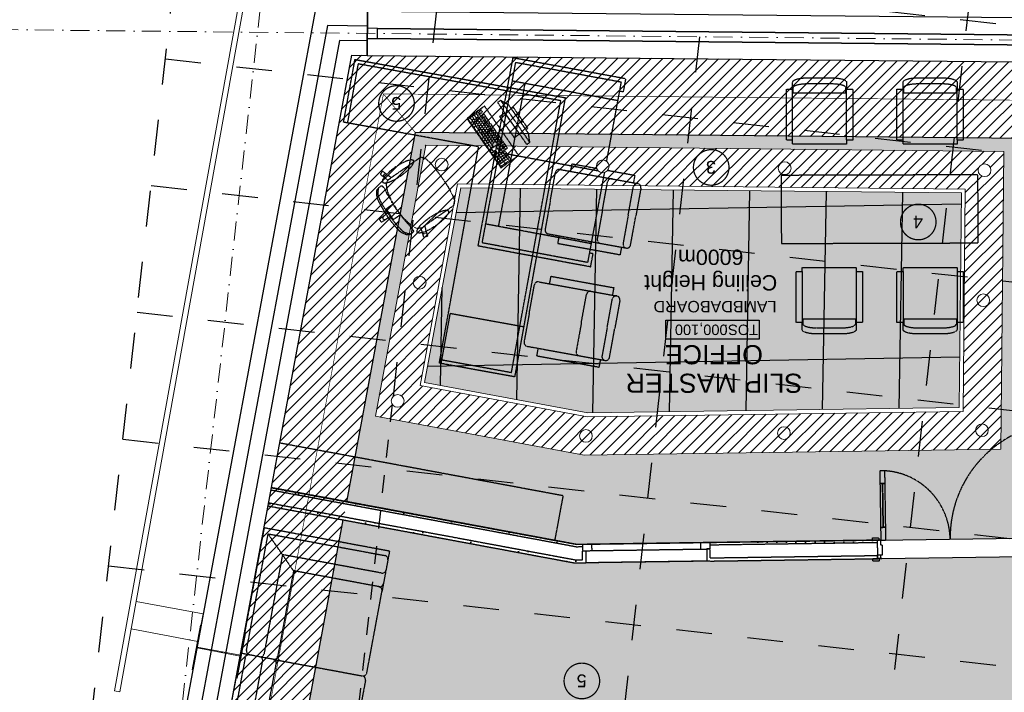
# Model space of a CAD drawing. Header units: millimetres. Extents: x -115474967 to 444143, y -74377 to 241828222.
# Tile 243 of 256: x -470586 to -462865, y 584448 to 589721. Entities that reach past the tile are written whole.
import ezdxf
from ezdxf.enums import TextEntityAlignment as Align

# ---------------------------------------------------------------- set-up
doc = ezdxf.new("R2010")
doc.units = ezdxf.units.MM
doc.header["$MEASUREMENT"] = 0
for name, pattern in [('( Dashed )', [0.75, 0.5, -0.25]), ('Block C$0$DASHED2', [0.375, 0.25, -0.125]), ('Dashed', [280, 140, -140]), ('Dot & Dashed', [280, 150, -60, 0, -70]), ('PHANTOM', [2.5, 1.25, -0.25, 0.25, -0.25, 0.25, -0.25])]:
    doc.linetypes.add(name, pattern=pattern)
for name, color, linetype in [('0-HACH', 9, 'Continuous'), ('00-1 FloorFinish', 1, 'Continuous'), ('00-1 FloorLevel', 7, 'Continuous'), ('00-2 Roof Lines', 8, 'Dashed'), ('00-2 Walls', 4, 'Continuous'), ('00-2 Windows', 1, 'Continuous'), ('00-3 Elev 01', 7, 'Continuous'), ('00-5 Grid 01', 9, 'PHANTOM'), ('A-DOOR NUMBERS', 7, 'Continuous')]:
    doc.layers.add(name, color=color, linetype=linetype)
for name, color, linetype, lineweight in [('00-1 Labels', 4, 'Continuous', 35), ('1HATCH', 8, 'Continuous', 0), ('2 Windows', 1, 'Continuous', 25), ('A_COLUMNS_Pen_No__3', 7, 'Continuous', 15), ('A_WALL LOAD_Pen_No__161', 1, 'Continuous', 5), ('B_FURN FIXED_Pen_No__86', 255, 'Continuous', 20)]:
    doc.layers.add(name, color=color, linetype=linetype, lineweight=lineweight)
doc.layers.add('0_cons_01', color=40, linetype='Continuous', lineweight=0, plot=False)
doc.layers.add('A_COLUMNS_Pen_No__7', color=7, linetype='Continuous', lineweight=5, true_color=0x3f3f3f)
doc.styles.add('ARIAL', font='arial.ttf')
doc.styles.add('GENERATED_STYLE_2', font='arial.ttf')
pattern_1 = [(0, (94749.184, -121076.4), (0, 75), [0, -75])]
pattern_2 = [(37.5, (94749.184, -121076.4), (-3.14967, 96.34119), [0, -76, 0, -85, 0, -81.25]), (7.5, (94749.18, -121076.4), (88.48884, 141.1073), [0, -41, 0, -68.5, 0, -26.25]), (327.5, (94687.68, -121076.4), (155.70709, 0.28295), [0, -25, 0, -90, 0, -117.5]), (317.5, (94687.68, -121076.4), (150.30633, 43.88378), [0, -12.5, 0, -59, 0, -67.5])]

# ---------------------------------------------------------------- blocks, each defined once
blk = doc.blocks.new('IPE Column 20[94]', base_point=(-16217.5, 72780.1))
at = {"layer": 'A_COLUMNS_Pen_No__7', "linetype": 'Continuous', "lineweight": 5, "true_color": 0x3f3f3f}
h = blk.add_hatch(dxfattribs=at)
h.set_pattern_fill('STEEL', color=250, style=0, pattern_type=2)
h.set_pattern_definition([(45, (0, 0), (-159.099, 159.099), []), (45, (-53.03, 53.03), (-159.099, 159.099), [])])
h.paths.add_polyline_path([(-16073.6, 72572.3), (-16008.5, 72922.3), (-16015.4, 72923.6), (-16047.3, 72752), (-16386.5, 72815.1), (-16354.6, 72986.7), (-16361.5, 72987.9), (-16426.5, 72637.9), (-16419.7, 72636.7), (-16387.8, 72808.2), (-16048.6, 72745.2), (-16080.5, 72573.6)])
at = {"layer": 'A_COLUMNS_Pen_No__3', "color": 7, "linetype": 'Continuous', "lineweight": 15}
for p, q in [((-16361.5, 72987.9), (-16426.5, 72637.9)), ((-16386.5, 72815.1), (-16354.6, 72986.7)), ((-16354.6, 72986.7), (-16361.5, 72987.9)), ((-16073.6, 72572.3), (-16008.5, 72922.3)), ((-16015.4, 72923.6), (-16047.3, 72752)), ((-16008.5, 72922.3), (-16015.4, 72923.6)), ((-16419.7, 72636.7), (-16387.8, 72808.2)), ((-16387.8, 72808.2), (-16048.6, 72745.2)), ((-16047.3, 72752), (-16386.5, 72815.1)), ((-16048.6, 72745.2), (-16080.5, 72573.6)), ((-16426.5, 72637.9), (-16419.7, 72636.7)), ((-16080.5, 72573.6), (-16073.6, 72572.3))]:
    blk.add_line(p, q, dxfattribs=at)
blk = doc.blocks.new('Room Tags')
at = {"layer": '00-1 FloorLevel', "color": 2}
blk.add_lwpolyline([(-571, -76), (646, -76), (646, -325), (-571, -325)], close=True, dxfattribs=at)
at = {"layer": '00-1 FloorFinish', "style": 'ARIAL'}
blk.add_attdef('F-FINISH', text='', height=150, dxfattribs=at).set_placement((5, -578), align=Align.CENTER)
at = {"layer": '00-1 FloorLevel', "style": 'ARIAL'}
blk.add_text('TOS:', height=136.4, dxfattribs=at).set_placement((-557, -200), align=Align.MIDDLE_LEFT)
blk.add_attdef('000,000', text='', height=136, dxfattribs=at).set_placement((607, -200), align=Align.MIDDLE_RIGHT)
at = {"layer": '00-1 Labels', "style": 'ARIAL'}
for tag, p in [('ROOM1?', (19, 746)), ('ROOM2?', (19, 373)), ('ROOM3?', (19, 0))]:
    blk.add_attdef(tag, text='', height=250, dxfattribs=at).set_placement(p, align=Align.CENTER)
blk = doc.blocks.new('123')
at = {"layer": '0-HACH', "ltscale": 5, "transparency": 33554559}
h = blk.add_hatch(dxfattribs=at)
h.set_pattern_fill('ANSI31', color=9, scale=500, angle=180)
h.set_pattern_definition([(225, (55343.306, 21975.056), (44.194174, -44.194174), [])])
h.paths.add_polyline_path([(77125.4, -52967.3), (65414.1, -52847.7), (65414.1, -52249.1), (76990.8, -52365.9), (78360.5, -44992.8), (78959.3, -45059.9), (77488.6, -52971), (77487.8, -52971)])
h = blk.add_hatch(dxfattribs=at)
h.set_pattern_fill('ANSI31', color=9, scale=500)
h.set_pattern_definition([(45, (94749.184, -121076.4), (-44.194174, 44.194174), [])])
h.paths.add_polyline_path([(75664.6, -49836.7), (72398, -49883.4), (72374.8, -52217.6), (76907.9, -52264.9), (77302.7, -50141.2)])
h.paths.add_polyline_path([(76952.9, -50381.4), (76659, -51962.3), (72677.7, -51920.8), (72695, -50179.2), (75639.1, -50137.1)], flags=16)
h.paths.add_polyline_path([(76917.9, -50405.4), (76634.1, -51932), (72708, -51891.1), (72724.8, -50208.8), (75636.5, -50167.2)], flags=0)
h.paths.add_polyline_path([(77177.8, -50261.3, -1), (77077.8, -50261.3, -1)], flags=16)
h.paths.add_polyline_path([(72476.3, -52069.2, -1), (72576.3, -52069.2, -1)], flags=16)
at = {"layer": '00-2 Roof Lines', "linetype": '( Dashed )'}
h = blk.add_hatch(dxfattribs=at)
h.set_pattern_fill('HATCH__GYPSUM', color=256, style=0, pattern_type=2)
h.set_pattern_definition(pattern_1)
h.paths.add_polyline_path([(75736.5, -48990.6), (75677.6, -48991.5), (75678, -49016.5), (75734.4, -49015.6)])
h = blk.add_hatch(dxfattribs=at)
h.set_pattern_fill('HATCH__GYPSUM', color=256, style=0, pattern_type=2)
h.set_pattern_definition(pattern_1)
h.paths.add_polyline_path([(78140.7, -49463), (78145.3, -49438.4), (75736.5, -48990.6), (75734.4, -49015.6)])
h = blk.add_hatch(dxfattribs=at)
h.set_pattern_fill('HATCH__GYPSUM', color=256, style=0, pattern_type=2)
h.set_pattern_definition(pattern_1)
h.paths.add_polyline_path([(73367.4, -49149.5), (73367.7, -49169.5), (74679.8, -49150.7), (74679.5, -49130.7)])
h = blk.add_hatch(dxfattribs=at)
h.set_pattern_fill('HATCH__GYPSUM', color=256, style=0, pattern_type=2)
h.set_pattern_definition(pattern_1)
h.paths.add_polyline_path([(75724.2, -49135.8), (78241.8, -49603.8), (78245.5, -49584.2), (75725.9, -49115.8)])
at = {"layer": '00-3 Elev 01'}
h = blk.add_hatch(dxfattribs=at)
h.set_pattern_fill('_USER', color=256, scale=1200, angle=1, pattern_type=0)
h.set_pattern_definition([(1, (72724.8, -50208.8), (-20.94, 1199.82), [])])
h.paths.add_polyline_path([(72708, -51891.1), (76634.1, -51932), (76917.9, -50405.4), (75636.5, -50167.2), (72724.8, -50208.8)])
h = blk.add_hatch(dxfattribs=at)
h.set_pattern_fill('_USER', color=256, scale=600, angle=269, pattern_type=0)
h.set_pattern_definition([(269, (68590.46, -50268.3), (599.91, -10.47), [])])
h.paths.add_polyline_path([(72708, -51891.1), (76634.1, -51932), (76917.9, -50405.4), (75636.5, -50167.2), (72724.8, -50208.8)])
at = {"layer": '1HATCH', "true_color": 0x636466, "transparency": 33554687}
h = blk.add_hatch(dxfattribs=at)
h.set_pattern_fill('AR-SAND', color=251, scale=50)
h.set_pattern_definition(pattern_2)
h.paths.add_polyline_path([(65414.1, -46782.7), (72779.9, -47608.3), (73138.6, -44407.7), (78360.5, -44992.8), (77555, -49328.7), (75736.5, -48990.6), (67415.4, -49109.6), (67416, -52269.3), (65414.1, -52249.1)])
h = blk.add_hatch(dxfattribs=at)
h.set_pattern_fill('AR-SAND', color=251, scale=50)
h.set_pattern_definition(pattern_2)
h.paths.add_polyline_path([(77528.5, -49471.3), (75724.2, -49135.8), (71704.8, -49193.3), (71673.9, -52312.3), (76990.8, -52365.9)])
h.paths.add_polyline_path([(76907.9, -52264.9), (72374.8, -52217.6), (72398, -49883.4), (75664.6, -49836.7), (77302.7, -50141.2)], flags=16)
h.paths.add_polyline_path([(76659, -51962.3), (72677.7, -51920.8), (72695, -50179.2), (75639.1, -50137.1), (76952.9, -50381.4)], flags=0)
h = blk.add_hatch(dxfattribs=at)
h.set_pattern_fill('BOX', color=251, scale=50, angle=269)
h.set_pattern_definition([(359, (94749.184, -121076.4), (0.87262, 49.992385), []), (359, (94748.966, -121088.9), (0.87262, 49.992385), []), (269, (94749.184, -121076.4), (49.992385, -0.87262), [-12.5, 12.5]), (269, (94761.68, -121076.62), (49.992385, -0.87262), [-12.5, 12.5]), (269, (94774.18, -121076.84), (49.992385, -0.87262), [12.5, -12.5]), (269, (94786.68, -121077.056), (49.992385, -0.87262), [12.5, -12.5]), (359, (94748.75, -121101.4), (0.87262, 49.992385), [12.5, -12.5]), (359, (94748.53, -121113.896), (0.87262, 49.992385), [12.5, -12.5])])
h.paths.add_polyline_path([(72708, -51891.1), (76634.1, -51932), (76917.9, -50405.4), (75636.5, -50167.2), (72724.8, -50208.8)])
at = {"layer": '0-HACH', "color": 9, "linetype": 'Block C$0$DASHED2', "ltscale": 5, "transparency": 33554559, "const_width": 5}
for points in [[(78659.4, -45026.3), (77239.7, -52668.4), (65414.1, -52549.1)], [(77239.7, -52668.4), (76990.8, -52365.9)]]:
    blk.add_lwpolyline(points, dxfattribs=at)
at = {"layer": '00-2 Roof Lines', "ltscale": 2}
for p, q in [((72329.1, -56224.2), (73742, -43614.1)), ((74388.4, -56455), (75801.4, -43844.8)), ((78507, -56916.5), (79920, -44306.3)), ((48507.9, -45505), (79397.9, -48966.2)), ((48396.5, -46498.8), (79286.5, -49960)), ((48285.2, -47492.5), (79175.2, -50953.8)), ((48173.8, -48486.3), (79063.8, -51947.6)), ((48062.5, -49480.1), (78952.5, -52941.3)), ((76447.7, -56685.7), (77163.7, -50296.1)), ((47951.1, -50473.9), (78841.1, -53935.1))]:
    blk.add_line(p, q, dxfattribs=at)
at = {"layer": '00-2 Roof Lines'}
blk.add_line((77170.5, -50235.3), (77860.7, -44075.6), dxfattribs=at)
at = {"layer": '00-2 Roof Lines', "linetype": '( Dashed )'}
for p, q in [((78541.1, -47299.6), (78358.3, -48282.7)), ((78324.5, -48245.9), (78494.5, -47331.6)), ((77380.7, -48070.5), (77499.7, -47430.1)), ((78331.2, -47443.7), (78186.9, -48220.4)), ((78204.6, -47530.6), (78080, -48200.5)), ((78199.1, -47560.1), (78080, -48200.5)), ((77369.7, -48129.5), (77250.7, -48769.8)), ((78045, -48224.5), (77404.7, -48105.5)), ((78045, -48224.5), (77404.7, -48105.5)), ((78104, -48235.5), (78045, -48224.5)), ((78104, -48235.5), (78045, -48224.5)), ((78104, -48235.5), (78289.5, -48269.9)), ((78104, -48235.5), (78289.5, -48269.9)), ((77944.5, -48929.3), (78069.1, -48259.5)), ((77950, -48899.8), (78069.1, -48259.5)), ((78031.5, -49056), (78175.9, -48279.3)), ((78313.5, -48304.9), (78143.6, -49219.3)), ((78175.6, -49265.9), (78358.3, -48282.7)), ((78289.5, -48269.9), (78358.3, -48282.7)), ((78289.5, -48269.9), (78358.3, -48282.7)), ((77239.7, -48828.8), (77250.7, -48769.8)), ((77205.2, -49014.3), (77239.7, -48828.8)), ((77274.7, -48804.8), (77915, -48923.9)), ((77274.7, -48804.8), (77944.5, -48929.3)), ((77254.8, -48911.6), (78031.5, -49056)), ((77944.5, -48929.3), (78143.6, -49219.3)), ((73340.6, -49024.9), (73365.6, -49024.5)), ((73341.1, -49054.9), (73340.6, -49024.9)), ((73352.4, -49005.7), (73402.4, -49005)), ((73352.6, -49024.7), (73352.4, -49005.7)), ((73402.6, -49024), (73352.6, -49024.7)), ((73365.6, -49024.5), (73402.6, -49024)), ((73365.6, -49024.5), (73402.6, -49024)), ((73365.6, -49024.5), (73402.6, -49024)), ((73365.6, -49024.5), (73366.1, -49054.5)), ((73366, -49049.5), (73365.6, -49024.5)), ((73366, -49049.5), (73365.6, -49024.5)), ((73366, -49049.5), (73365.6, -49024.5)), ((73402.4, -49005), (73402.6, -49024)), ((74677.7, -49005.8), (74702.7, -49005.4)), ((74677.7, -49005.8), (74702.7, -49005.4)), ((74702.7, -49005.4), (75652.6, -48991.8)), ((74704.1, -49100.4), (74702.7, -49005.4)), ((74704.1, -49100.4), (74702.7, -49005.4)), ((75677.6, -48991.5), (75652.6, -48991.8)), ((75677.6, -48991.5), (75652.6, -48991.8)), ((75654, -49086.8), (75652.6, -48991.8)), ((75654, -49086.8), (75652.6, -48991.8)), ((75734.4, -49015.6), (75678, -49016.5)), ((75678, -49016.5), (75679, -49086.4)), ((78140.7, -49463), (75734.4, -49015.6)), ((77192.4, -49083.1), (77205.2, -49014.3)), ((73366.1, -49054.5), (73326.1, -49055.1)), ((73326.1, -49055.1), (73327.1, -49130.1)), ((73366.1, -49054.5), (73341.1, -49054.9)), ((74678.1, -49030.8), (73366, -49049.5)), ((73366.1, -49054.5), (73366, -49049.5)), ((73366.1, -49054.5), (73366, -49049.5)), ((73366.1, -49054.5), (73366, -49049.5)), ((73367.7, -49169.5), (73366.1, -49054.5)), ((73367.4, -49149.5), (73366.1, -49054.5)), ((73367.4, -49149.5), (73366.1, -49054.5)), ((73367.4, -49149.5), (73366.1, -49054.5)), ((74678.1, -49030.8), (74679.1, -49100.7)), ((74754.1, -49099.7), (74679.1, -49100.7)), ((74679.1, -49100.7), (74704.1, -49100.4)), ((74679.5, -49130.7), (74679.1, -49100.7)), ((74679.5, -49130.7), (74679.1, -49100.7)), ((74679.5, -49130.7), (74679.1, -49100.7)), ((75604, -49087.5), (74754.1, -49099.7)), ((74754.8, -49149.7), (74754.1, -49099.7)), ((75679, -49086.4), (75604, -49087.5)), ((75604, -49087.5), (75604.7, -49137.5)), ((75679, -49086.4), (75654, -49086.8)), ((75679.4, -49116.4), (75679, -49086.4)), ((75679.4, -49116.4), (75679, -49086.4)), ((75679.4, -49116.4), (75679, -49086.4)), ((77192.4, -49083.1), (78175.6, -49265.9)), ((78143.6, -49219.3), (77229.2, -49049.3)), ((73339.7, -49169.9), (73299.7, -49170.5)), ((73299.7, -49170.5), (73301.1, -49270.5)), ((73327.1, -49130.1), (73339.1, -49129.9)), ((73339.1, -49129.9), (73339.7, -49169.9)), ((73339.7, -49169.9), (73367.7, -49169.5)), ((73341.1, -49269.9), (73339.7, -49169.9)), ((73354.7, -49169.7), (73404.7, -49169)), ((73355, -49188.7), (73354.7, -49169.7)), ((73367.4, -49149.5), (74679.5, -49130.7)), ((73367.7, -49169.5), (73367.4, -49149.5)), ((73367.7, -49169.5), (73367.4, -49149.5)), ((73367.7, -49169.5), (73367.4, -49149.5)), ((73367.7, -49169.5), (73404.7, -49169)), ((73367.7, -49169.5), (73404.7, -49169)), ((73367.7, -49169.5), (73404.7, -49169)), ((73404.7, -49169), (73405, -49188)), ((74679.8, -49150.7), (74679.5, -49130.7)), ((74679.8, -49150.7), (74679.5, -49130.7)), ((74679.8, -49150.7), (74679.5, -49130.7)), ((74679.8, -49150.7), (75679.7, -49136.4)), ((74679.8, -49150.7), (74754.8, -49149.7)), ((74754.8, -49149.7), (75604.7, -49137.5)), ((75604.7, -49137.5), (75679.7, -49136.4)), ((75679.4, -49116.4), (75725.9, -49115.8)), ((75679.7, -49136.4), (75679.4, -49116.4)), ((75679.7, -49136.4), (75679.4, -49116.4)), ((75679.7, -49136.4), (75679.4, -49116.4)), ((75725.9, -49115.8), (78122.5, -49561.3)), ((73405, -49188), (73355, -49188.7)), ((73301.1, -49270.5), (73341.1, -49269.9)), ((73326.1, -49614.1), (73321.1, -49270.2)), ((73346.1, -49613.9), (73306.1, -49614.4)), ((73306.1, -49614.4), (73307.5, -49714.4)), ((73347.5, -49713.8), (73346.1, -49613.9)), ((73307.5, -49714.4), (73347.5, -49713.8)), ((75819.5, -52608.8), (76205.9, -50479.4)), ((76235.5, -50484.7), (75849, -52614.2)), ((76205.9, -50479.4), (76211.3, -50449.8)), ((76211.3, -50449.8), (76240.8, -50455.2)), ((76795.9, -50586.4), (76235.5, -50484.7)), ((76240.8, -50455.2), (76801.3, -50556.9)), ((75547, -50526), (75536.3, -50585)), ((76038.7, -50615.2), (75547, -50526)), ((76786.5, -50554.2), (76715.1, -50947.8)), ((76801.3, -50556.9), (76795.9, -50586.4)), ((75466.9, -50602.9), (75426.4, -50825.9)), ((75485.4, -50836.6), (75525.9, -50613.6)), ((75536.3, -50585), (75501.7, -50578.8)), ((76027.9, -50674.3), (75536.3, -50585)), ((76027.9, -50674.3), (76038.7, -50615.2)), ((75688, -50873.4), (75728.4, -50650.4)), ((76112.8, -50689.7), (76027.9, -50674.3)), ((76096.5, -50947.5), (76137, -50724.5)), ((72741.4, -51274.6), (72741.4, -50874.6)), ((72747.1, -50905.8), (72747.1, -50863.8)), ((73049.5, -50833.8), (72856.9, -50833.8)), ((73159.3, -50905.8), (73159.3, -50863.8)), ((73165.1, -51274.6), (73165.1, -50874.6)), ((73532.4, -51274.6), (73532.4, -50874.6)), ((73538.2, -50905.8), (73538.2, -50863.8)), ((73840.6, -50833.8), (73648, -50833.8)), ((73950.3, -50905.8), (73950.3, -50863.8)), ((73956.1, -51274.6), (73956.1, -50874.6)), ((75385.9, -51048.9), (75426.4, -50825.9)), ((75485.4, -50836.6), (75445, -51059.7)), ((75688, -50873.4), (75647.5, -51096.4)), ((76715.1, -50947.8), (76139.9, -50843.4)), ((73165.1, -50905.8), (72741.4, -50905.8)), ((73956.1, -50905.8), (73532.4, -50905.8)), ((76096.5, -50947.5), (76056, -51170.6)), ((75444.6, -51090.1), (75410.1, -51083.8)), ((75433.9, -51149.1), (75444.6, -51090.1)), ((75936.3, -51179.3), (75444.6, -51090.1)), ((75925.6, -51238.3), (75433.9, -51149.1)), ((75936.3, -51179.3), (75925.6, -51238.3)), ((76021.2, -51194.7), (75936.3, -51179.3)), ((75614.9, -51311.3), (75595.7, -51414.5)), ((75614.9, -51311.3), (76499.8, -51475.7)), ((75381.7, -51407.2), (75371, -51466.3)), ((75873.4, -51496.5), (75381.7, -51407.2)), ((75507.8, -52052), (75638.9, -51346.3)), ((75595.7, -51414.5), (75625.2, -51420)), ((75638.9, -51346.3), (76464.8, -51499.7)), ((74119.4, -51495.3), (72576.4, -51499.7)), ((74121, -52029.1), (74119.4, -51495.3)), ((75301.6, -51484.2), (75261.1, -51707.2)), ((75320.2, -51717.9), (75360.6, -51494.9)), ((75371, -51466.3), (75336.5, -51460)), ((75862.7, -51555.5), (75371, -51466.3)), ((75611.5, -51493.8), (76437.4, -51647.2)), ((75862.7, -51555.5), (75873.4, -51496.5)), ((76225.8, -52950.5), (76499.8, -51475.7)), ((72576.4, -51499.7), (72577.9, -52033.6)), ((75522.7, -51754.7), (75563.2, -51531.6)), ((75947.5, -51570.9), (75862.7, -51555.5)), ((76464.8, -51499.7), (76201.8, -52915.5)), ((76894.3, -51554), (76896.3, -51550.3)), ((76905.1, -51589.6), (76894.3, -51554)), ((76896.3, -51550.3), (76919.2, -51543.4)), ((76906.2, -51578.2), (76909.9, -51573.6)), ((76909.9, -51573.6), (76915, -51570.9)), ((76915, -51570.9), (76920.9, -51570.4)), ((76919.2, -51543.4), (76923, -51545.5)), ((76920.9, -51570.4), (76926.5, -51572.1)), ((76923, -51545.5), (76933.8, -51581.1)), ((76926.5, -51572.1), (76931, -51575.9)), ((77009.6, -51579.5), (77041.2, -51561.7)), ((77034.3, -51570.2), (77030, -51568.6)), ((77042.1, -51572.4), (77034.3, -51570.2)), ((77041.2, -51561.7), (77058, -51562.8)), ((77052.3, -51576.3), (77042.1, -51572.4)), ((77058, -51562.8), (77092.2, -51576.9)), ((75931.2, -51828.8), (75971.7, -51605.8)), ((76130.9, -52749.7), (76339.1, -51628.9)), ((76745, -51753.3), (76916.9, -51634.2)), ((76904.5, -51583.8), (76906.2, -51578.2)), ((76905.1, -51589.6), (76904.5, -51583.8)), ((76916.9, -51634.2), (76905.1, -51589.6)), ((76945, -51614.7), (76916.9, -51634.2)), ((76931, -51575.9), (76933.8, -51581.1)), ((76933.8, -51581.1), (76945.3, -51614.7)), ((76945, -51614.7), (76945.3, -51614.7)), ((76945.3, -51614.7), (76978, -51613.1)), ((76978, -51613.1), (77025.9, -51640.4)), ((77004, -51591.6), (77009.6, -51579.5)), ((77011.3, -51607.5), (77004, -51591.6)), ((77029.9, -51629.8), (77011.3, -51607.5)), ((77025.9, -51640.4), (77081.3, -51692.5)), ((77060.5, -51663.7), (77029.9, -51629.8)), ((77067.2, -51580.2), (77052.3, -51576.3)), ((77081, -51586.7), (77067.2, -51580.2)), ((77097.8, -51599.9), (77081, -51586.7)), ((77092.2, -51576.9), (77109.5, -51589.2)), ((77116.6, -51618.4), (77097.8, -51599.9)), ((77109.5, -51589.2), (77128.2, -51607.7)), ((77136.7, -51640.9), (77116.6, -51618.4)), ((77128.2, -51607.7), (77175.6, -51663.9)), ((77157.3, -51666.1), (77136.7, -51640.9)), ((75220.6, -51930.2), (75261.1, -51707.2)), ((75320.2, -51717.9), (75279.7, -51940.9)), ((77093.3, -51702.9), (77060.5, -51663.7)), ((77081.3, -51692.5), (77104.6, -51721.9)), ((77136.4, -51761), (77093.3, -51702.9)), ((77104.6, -51721.9), (77136.4, -51699.8)), ((77104.6, -51721.9), (77135.8, -51761.4)), ((77136.4, -51699.8), (77161, -51682.8)), ((77177.5, -51692.7), (77157.3, -51666.1)), ((77161, -51682.8), (77180, -51710.3)), ((77175.6, -51663.9), (77210.2, -51709.9)), ((77196.5, -51719.4), (77177.5, -51692.7)), ((77180, -51710.3), (77222, -51683.3)), ((77180, -51710.3), (77189.6, -51724.2)), ((77199.2, -51738), (77189.6, -51724.2)), ((77196.5, -51719.4), (77214.8, -51746.5)), ((77199.2, -51738), (77239.2, -51708.2)), ((77241.1, -51758.4), (77210.2, -51709.9)), ((77222, -51683.3), (77252.3, -51662.3)), ((77222, -51683.3), (77227.4, -51681)), ((77227.4, -51681), (77233.2, -51681)), ((77233.2, -51681), (77238.7, -51683.1)), ((77238.7, -51683.1), (77242.9, -51687.2)), ((77239.2, -51708.2), (77269.5, -51687.2)), ((77239.2, -51708.2), (77243.3, -51704)), ((77245.3, -51692.6), (77242.9, -51687.2)), ((77243.3, -51704), (77245.4, -51698.5)), ((77245.4, -51698.5), (77245.3, -51692.6)), ((77252.3, -51662.3), (77256.5, -51663.1)), ((77256.5, -51663.1), (77263.4, -51673)), ((77270.3, -51683), (77263.4, -51673)), ((77269.5, -51687.2), (77270.3, -51683)), ((75522.7, -51754.7), (75482.2, -51977.7)), ((76683.2, -51834.2), (76685.3, -51800.1)), ((76685.3, -51800.1), (76689.8, -51791.5)), ((76689.8, -51791.5), (76715.3, -51773.8)), ((76715.3, -51773.8), (76745, -51753.3)), ((77161.9, -51804.6), (77135.8, -51761.4)), ((77136.4, -51761), (77175.7, -51821.8)), ((77161.9, -51804.6), (77193.7, -51782.5)), ((77181.2, -51836.7), (77161.9, -51804.6)), ((77193.7, -51782.5), (77218.3, -51765.5)), ((77218.3, -51765.5), (77199.2, -51738)), ((77214.8, -51746.5), (77232.6, -51774.8)), ((77232.6, -51774.8), (77249, -51802.9)), ((77277.1, -51822.6), (77241.1, -51758.4)), ((77249, -51802.9), (77263, -51829.7)), ((75931.2, -51828.8), (75890.8, -52051.8)), ((76683.7, -51836.5), (76683.2, -51834.2)), ((76701.1, -51880.3), (76683.7, -51836.5)), ((76734.4, -51940.9), (76701.1, -51880.3)), ((77175.7, -51821.8), (77200.8, -51866.3)), ((77210.5, -51906.9), (77181.2, -51836.7)), ((77200.8, -51866.3), (77221.8, -51906.9)), ((77263, -51829.7), (77273.7, -51853.8)), ((77273.7, -51853.8), (77280.1, -51874.1)), ((77287.9, -51846.6), (77277.1, -51822.6)), ((77280.1, -51874.1), (77281.4, -51889.3)), ((77293.3, -51867.1), (77287.9, -51846.6)), ((77294.4, -51904.1), (77293.3, -51867.1)), ((76734.9, -51941.8), (76734.4, -51940.9)), ((76778.4, -52009), (76734.9, -51941.8)), ((77219.3, -51961.3), (77210.5, -51906.9)), ((77221.8, -51906.9), (77236.2, -51932.1)), ((77236.2, -51932.1), (77248.5, -51944.5)), ((77248.5, -51944.5), (77261.8, -51943.5)), ((77261.8, -51943.5), (77289.6, -51920.2)), ((77279.2, -51923.7), (77279.1, -51928.3)), ((77279.8, -51915.6), (77279.2, -51923.7)), ((77281.4, -51889.3), (77279.7, -51904.7)), ((77279.7, -51904.7), (77279.8, -51915.6)), ((77289.6, -51920.2), (77294.4, -51904.1)), ((72577.9, -52033.6), (74121, -52029.1)), ((75279.3, -51971.3), (75244.8, -51965.1)), ((75268.6, -52030.4), (75279.3, -51971.3)), ((75481.3, -52069), (75268.6, -52030.4)), ((75771, -52060.6), (75279.3, -51971.3)), ((76778.4, -52009), (76826, -52073.4)), ((77006.1, -52130.2), (77178, -52011.1)), ((77206.2, -51991.6), (77178, -52011.1)), ((77178, -52011.1), (77215.6, -52037.8)), ((77206.2, -51991.6), (77206.3, -51991.4)), ((77206.3, -51991.4), (77219.3, -51961.3)), ((77233.7, -52014), (77206.3, -51991.4)), ((77215.6, -52037.8), (77220.9, -52040.4)), ((77215.6, -52037.8), (77245.1, -52060.5)), ((77232.2, -52039), (77236.6, -52035.1)), ((77237.6, -52018.4), (77233.7, -52014)), ((77263.2, -52036.6), (77233.7, -52014)), ((77236.6, -52035.1), (77239.2, -52029.8)), ((77239.5, -52024), (77237.6, -52018.4)), ((77239.2, -52029.8), (77239.5, -52024)), ((77263.8, -52040.8), (77263.2, -52036.6)), ((75553, -52062.6), (76333.3, -52207.6)), ((75760.3, -52119.6), (75567.7, -52084.6)), ((75771, -52060.6), (75760.3, -52119.6)), ((75855.9, -52076), (75771, -52060.6)), ((76320, -52099.6), (76240.3, -52154.8)), ((76364.6, -52164), (76320, -52099.6)), ((76826, -52073.4), (76826.7, -52074.2)), ((76826.7, -52074.2), (76871.7, -52126.7)), ((77220.9, -52040.4), (77226.7, -52040.8)), ((77226.7, -52040.8), (77232.2, -52039)), ((77245.1, -52060.5), (77249.3, -52059.9)), ((77249.3, -52059.9), (77263.8, -52040.8)), ((75375.9, -52762.1), (75491.3, -52141.2)), ((76240.3, -52154.8), (76284.9, -52219.2)), ((76331.2, -52115.7), (76251.5, -52170.9)), ((76300.9, -52208.1), (76256.3, -52143.8)), ((76342.3, -52131.8), (76262.6, -52187)), ((76337.5, -52158.9), (76273.8, -52203.1)), ((76316.8, -52197.1), (76283.4, -52148.8)), ((76284.9, -52219.2), (76364.6, -52164)), ((76332.8, -52186.1), (76288.1, -52121.7)), ((76348.7, -52175), (76315.2, -52126.7)), ((76370.2, -52172), (76354.3, -52183.1)), ((76354.3, -52183.1), (76365.4, -52199.2)), ((76381.4, -52188.1), (76365.4, -52199.2)), ((76403.7, -52220.3), (76370.2, -52172)), ((76871.7, -52126.7), (76906.7, -52158.4)), ((76906.7, -52158.4), (76908.6, -52159.6)), ((76908.6, -52159.6), (76941.3, -52169.6)), ((76941.3, -52169.6), (76950.9, -52168.4)), ((76950.9, -52168.4), (76976.5, -52150.7)), ((76976.5, -52150.7), (77006.1, -52130.2)), ((76282.5, -52232.8), (76266.6, -52243.8)), ((76266.6, -52243.8), (76300.1, -52292.1)), ((76293.7, -52248.9), (76277.7, -52259.9)), ((76316, -52281.1), (76282.5, -52232.8)), ((76304.8, -52265), (76288.9, -52276)), ((76322.4, -52205.2), (76290.5, -52227.2)), ((76290.5, -52227.2), (76324, -52275.5)), ((76333.5, -52221.2), (76301.7, -52243.3)), ((76339.9, -52264.5), (76306.4, -52216.2)), ((76344.7, -52237.3), (76312.8, -52259.4)), ((76355.8, -52253.4), (76322.4, -52205.2)), ((76324, -52275.5), (76355.8, -52253.4)), ((76409.3, -52228.4), (76329.5, -52283.6)), ((76365.4, -52199.2), (76349.5, -52210.2)), ((76349.5, -52210.2), (76360.6, -52226.3)), ((76360.6, -52226.3), (76376.6, -52215.3)), ((76376.6, -52215.3), (76365.4, -52199.2)), ((76392.5, -52204.2), (76376.6, -52215.3)), ((76376.6, -52215.3), (76387.7, -52231.4)), ((76544.7, -52491.9), (76377.4, -52250.4)), ((76387.7, -52231.4), (76403.7, -52220.3)), ((76560.6, -52480.9), (76393.3, -52239.4)), ((76576.5, -52469.8), (76409.3, -52228.4)), ((76428.8, -52256.5), (76412.8, -52267.6)), ((72741.4, -52305), (72741.4, -52705)), ((73165.1, -52305), (73165.1, -52705)), ((73607.8, -52305), (73607.8, -52705)), ((74031.5, -52305), (74031.5, -52705)), ((76116.4, -52271.3), (76091.8, -52288.4)), ((76091.8, -52288.4), (76319.6, -52617.2)), ((76091.8, -52288.4), (76101.3, -52354.8)), ((76344.2, -52600.1), (76116.4, -52271.3)), ((76214.5, -52325), (76173.4, -52353.5)), ((76328.4, -52489.4), (76214.5, -52325)), ((76300.1, -52292.1), (76316, -52281.1)), ((76321.6, -52289.1), (76305.6, -52300.1)), ((76305.6, -52300.1), (76350.2, -52364.5)), ((76332.7, -52305.2), (76316.8, -52316.2)), ((76366.2, -52353.5), (76321.6, -52289.1)), ((76343.9, -52321.3), (76327.9, -52332.3)), ((76329.5, -52283.6), (76496.8, -52525)), ((76355, -52337.4), (76339.1, -52348.4)), ((76512.8, -52514), (76345.5, -52272.5)), ((76367.8, -52304.7), (76351.8, -52315.8)), ((76378.2, -52285.6), (76362.2, -52296.7)), ((76378.9, -52320.8), (76363, -52331.9)), ((76389.3, -52301.7), (76373.4, -52312.8)), ((76390.1, -52336.9), (76374.1, -52348)), ((76391.3, -52270.6), (76375.4, -52281.6)), ((76528.7, -52503), (76375.4, -52281.6)), ((76400.5, -52317.8), (76384.5, -52328.9)), ((76402.5, -52286.7), (76386.5, -52297.7)), ((76411.6, -52333.9), (76395.7, -52345)), ((76413.6, -52302.8), (76397.7, -52313.8)), ((76424, -52283.7), (76408, -52294.7)), ((76424.8, -52318.9), (76408.8, -52329.9)), ((76435.1, -52299.8), (76419.2, -52310.8)), ((76435.9, -52335), (76420, -52346)), ((76442.7, -52276.7), (76426.8, -52287.7)), ((76446.3, -52315.9), (76430.3, -52326.9)), ((76456.6, -52296.8), (76440.7, -52307.8)), ((76457.4, -52332), (76441.5, -52343)), ((76470.6, -52316.9), (76454.6, -52327.9)), ((76260.7, -52584.9), (76101.3, -52354.8)), ((76124.1, -52387.7), (76107.6, -52399.1)), ((76107.6, -52399.1), (76221.5, -52563.5)), ((76238, -52552.1), (76124.1, -52387.7)), ((76173.4, -52353.5), (76287.3, -52517.9)), ((76350.2, -52364.5), (76366.2, -52353.5)), ((76371.8, -52361.5), (76355.8, -52372.6)), ((76355.8, -52372.6), (76400.4, -52437)), ((76382.9, -52377.6), (76367, -52388.7)), ((76416.4, -52425.9), (76371.8, -52361.5)), ((76394.1, -52393.7), (76378.1, -52404.8)), ((76401.2, -52353), (76385.3, -52364.1)), ((76405.2, -52409.8), (76389.3, -52420.9)), ((76412.4, -52369.1), (76396.5, -52380.2)), ((76422.8, -52350), (76406.8, -52361.1)), ((76423.5, -52385.2), (76407.6, -52396.3)), ((76433.9, -52366.1), (76418, -52377.2)), ((76434.7, -52401.3), (76418.8, -52412.4)), ((76445.1, -52382.2), (76429.1, -52393.3)), ((76445.9, -52417.4), (76429.9, -52428.5)), ((76447.1, -52351.1), (76431.1, -52362.1)), ((76456.2, -52398.3), (76440.3, -52409.4)), ((76458.2, -52367.2), (76442.3, -52378.2)), ((76467.4, -52414.4), (76451.4, -52425.5)), ((76468.6, -52348.1), (76452.6, -52359.1)), ((76469.4, -52383.3), (76453.4, -52394.3)), ((76479.7, -52364.2), (76463.8, -52375.2)), ((76480.5, -52399.4), (76464.6, -52410.4)), ((76490.9, -52380.3), (76474.9, -52391.3)), ((76491.7, -52415.4), (76475.7, -52426.5)), ((76502, -52396.4), (76486.1, -52407.4)), ((76513.2, -52412.5), (76497.3, -52423.5)), ((76531.9, -52405.4), (76516, -52416.5)), ((76544.5, -52423.5), (76528.5, -52434.6)), ((76162, -52442.5), (76145.6, -52453.9)), ((76200, -52497.3), (76183.5, -52508.7)), ((76287.3, -52517.9), (76328.4, -52489.4)), ((76400.4, -52437), (76416.4, -52425.9)), ((76421.9, -52434), (76406, -52445)), ((76406, -52445), (76450.6, -52509.4)), ((76433.1, -52450.1), (76417.2, -52461.1)), ((76466.5, -52498.4), (76421.9, -52434)), ((76444.2, -52466.2), (76428.3, -52477.2)), ((76455.4, -52482.3), (76439.5, -52493.3)), ((76457, -52433.5), (76441.1, -52444.6)), ((76450.6, -52509.4), (76466.5, -52498.4)), ((76468.2, -52449.6), (76452.2, -52460.7)), ((76478.5, -52430.5), (76462.6, -52441.6)), ((76479.3, -52465.7), (76463.4, -52476.8)), ((76489.7, -52446.6), (76473.7, -52457.7)), ((76490.5, -52481.8), (76474.5, -52492.9)), ((76500.8, -52462.7), (76484.9, -52473.8)), ((76501.6, -52497.9), (76485.7, -52508.9)), ((76502.8, -52431.5), (76486.9, -52442.6)), ((76512, -52478.8), (76496, -52489.9)), ((76496.8, -52525), (76576.5, -52469.8)), ((76514, -52447.6), (76498, -52458.7)), ((76524.3, -52428.6), (76508.4, -52439.6)), ((76525.1, -52463.7), (76509.2, -52474.8)), ((76535.5, -52444.6), (76519.6, -52455.7)), ((76546.7, -52460.7), (76530.7, -52471.8)), ((76557, -52441.7), (76541.1, -52452.7)), ((77438.6, -52902.7), (77522.5, -52440.2)), ((77552, -52445.6), (77468.1, -52908)), ((77522.5, -52440.2), (77552, -52445.6)), ((76221.5, -52563.5), (76238, -52552.1)), ((76477.7, -52514.5), (76461.8, -52525.5)), ((76461.8, -52525.5), (76472.9, -52541.6)), ((76472.9, -52541.6), (76488.9, -52530.6)), ((76488.9, -52530.6), (76477.7, -52514.5)), ((75403.3, -52614.6), (76229.2, -52768)), ((75814.1, -52638.4), (75819.5, -52608.8)), ((75843.6, -52643.7), (75814.1, -52638.4)), ((77433.2, -52932.2), (75843.6, -52643.7)), ((75849, -52614.2), (77438.6, -52902.7)), ((76319.6, -52617.2), (76260.7, -52584.9)), ((76319.6, -52617.2), (76344.2, -52600.1)), ((72741.4, -52673.8), (73165.1, -52673.8)), ((72747.1, -52673.8), (72747.1, -52715.8)), ((73159.3, -52673.8), (73159.3, -52715.8)), ((73607.8, -52673.8), (74031.5, -52673.8)), ((73613.5, -52673.8), (73613.5, -52715.8)), ((74025.7, -52673.8), (74025.7, -52715.8)), ((75340.9, -52786.1), (75360.1, -52682.8)), ((75360.1, -52682.8), (75389.6, -52688.3)), ((72856.9, -52745.8), (73049.5, -52745.8)), ((73723.3, -52745.8), (73915.9, -52745.8)), ((75340.9, -52786.1), (76225.8, -52950.5)), ((76201.8, -52915.5), (75375.9, -52762.1)), ((77462.7, -52937.6), (77433.2, -52932.2)), ((77468.1, -52908), (77462.7, -52937.6))]:
    blk.add_line(p, q, dxfattribs=at)
for points in [[(74677.7, -49005.8), (73365.6, -49024.5)], [(75736.5, -48990.6), (75677.6, -48991.5)], [(78145.3, -49438.4), (75736.5, -48990.6)], [(73367.7, -49169.5), (74679.8, -49150.7)], [(75679.7, -49136.4), (75724.2, -49135.8)], [(75724.2, -49135.8), (78118.8, -49581)], [(78118.8, -49580.8), (75894.4, -49167.6), (75829.5, -49517.2), (78053.8, -49930.7)]]:
    blk.add_lwpolyline(points, dxfattribs=at)
for points in [[(73326.1, -49614.1), (73321.1, -49270.2), (73301.1, -49270.5), (73306.1, -49614.4)], [(73346.1, -49613.9), (73341.1, -49269.9), (73321.1, -49270.2), (73326.1, -49614.1)]]:
    blk.add_lwpolyline(points, close=True, dxfattribs=at)
at = {"layer": '00-2 Roof Lines', "linetype": '( Dashed )', "flags": 128}
for points in [[(75814.1, -52638.4), (76211.3, -50449.8), (76801.3, -50556.9), (76493.4, -52253.5), (77552, -52445.6), (77462.7, -52937.6)], [(72857.1, -50785.8), (73049.3, -50785.8), (73068.8, -50786.3), (73087.6, -50787.7), (73105.1, -50789.9), (73121, -50792.9), (73121.6, -50793), (73135.5, -50796.8), (73146.7, -50801.1), (73147.4, -50801.5), (73155.8, -50806.3), (73156.5, -50806.9), (73161.6, -50812.1), (73162.3, -50812.8), (73162.8, -50813.7), (73163.1, -50814.6), (73164.9, -50820), (73165, -50821), (73165.1, -50821.5), (73165.1, -50874.6), (73213.2, -50874.6), (73213.2, -51274.6), (73165.1, -51274.6), (73165.1, -51305.8), (72741.4, -51305.8), (72741.4, -51274.6), (72693.2, -51274.6), (72693.2, -50874.6), (72741.4, -50874.6), (72741.4, -50821.5), (72741.4, -50821), (72741.6, -50820), (72743.3, -50814.6), (72743.6, -50813.7), (72744.1, -50812.8), (72744.8, -50812.1), (72749.9, -50806.9), (72750.6, -50806.3), (72759, -50801.5), (72759.7, -50801.1), (72771, -50796.8), (72784.8, -50793), (72785.4, -50792.9), (72801.3, -50789.9), (72818.9, -50787.7), (72837.6, -50786.3)], [(73648.2, -50785.8), (73840.4, -50785.8), (73859.9, -50786.3), (73878.6, -50787.7), (73896.2, -50789.9), (73912.1, -50792.9), (73912.7, -50793), (73926.5, -50796.8), (73937.7, -50801.1), (73938.5, -50801.5), (73946.8, -50806.3), (73947.6, -50806.9), (73952.7, -50812.1), (73953.3, -50812.8), (73953.8, -50813.7), (73954.2, -50814.6), (73955.9, -50820), (73956.1, -50821), (73956.1, -50821.5), (73956.1, -50874.6), (74004.3, -50874.6), (74004.3, -51274.6), (73956.1, -51274.6), (73956.1, -51305.8), (73532.4, -51305.8), (73532.4, -51274.6), (73484.3, -51274.6), (73484.3, -50874.6), (73532.4, -50874.6), (73532.4, -50821.5), (73532.4, -50821), (73532.6, -50820), (73534.4, -50814.6), (73534.7, -50813.7), (73535.2, -50812.8), (73535.8, -50812.1), (73541, -50806.9), (73541.7, -50806.3), (73550, -50801.5), (73550.8, -50801.1), (73562, -50796.8), (73575.9, -50793), (73576.5, -50792.9), (73592.3, -50789.9), (73609.9, -50787.7), (73628.7, -50786.3)], [(76829.8, -51633.7), (76878.4, -51603.8), (76923.1, -51583.4), (76957.1, -51575.8), (76975.2, -51582), (76974.6, -51601.1), (76955.5, -51630.2), (76920.7, -51664.9), (76875.6, -51699.9), (76827, -51729.9), (76782.3, -51750.2), (76748.3, -51757.9), (76730.2, -51751.7), (76730.8, -51732.6), (76749.9, -51703.4), (76784.6, -51668.7)], [(77147.8, -52092.8), (77193, -52057.8), (77227.7, -52023.1), (77246.8, -51994), (77247.4, -51974.9), (77229.3, -51968.7), (77195.3, -51976.3), (77150.6, -51996.7), (77102, -52026.7), (77056.9, -52061.6), (77022.1, -52096.4), (77003, -52125.5), (77002.4, -52144.6), (77020.5, -52150.8), (77054.5, -52143.1), (77099.2, -52122.8)], [(76446.4, -52571.9), (76586.1, -52475.1), (76318.4, -52088.8), (76178.7, -52185.6)], [(73049.3, -52793.8), (72857.1, -52793.8), (72837.6, -52793.3), (72818.9, -52792), (72801.3, -52789.8), (72785.4, -52786.8), (72784.8, -52786.6), (72771, -52782.9), (72759.7, -52778.5), (72759, -52778.2), (72750.6, -52773.3), (72749.9, -52772.7), (72744.8, -52767.6), (72744.1, -52766.8), (72743.6, -52766), (72743.3, -52765), (72741.6, -52759.6), (72741.4, -52758.6), (72741.4, -52758.1), (72741.4, -52705.1), (72693.2, -52705.1), (72693.2, -52305.1), (72741.4, -52305.1), (72741.4, -52273.8), (73165.1, -52273.8), (73165.1, -52305.1), (73213.2, -52305.1), (73213.2, -52705.1), (73165.1, -52705.1), (73165.1, -52758.1), (73165, -52758.6), (73164.9, -52759.6), (73163.1, -52765), (73162.8, -52766), (73162.3, -52766.8), (73161.6, -52767.6), (73156.5, -52772.7), (73155.8, -52773.3), (73147.4, -52778.2), (73146.7, -52778.5), (73135.5, -52782.9), (73121.6, -52786.6), (73121, -52786.8), (73105.1, -52789.8), (73087.6, -52792), (73068.8, -52793.3)], [(73915.7, -52793.8), (73723.5, -52793.8), (73704, -52793.3), (73685.3, -52792), (73667.7, -52789.8), (73651.8, -52786.8), (73651.2, -52786.6), (73637.4, -52782.9), (73626.1, -52778.5), (73625.4, -52778.2), (73617.1, -52773.3), (73616.3, -52772.7), (73611.2, -52767.6), (73610.5, -52766.8), (73610.1, -52766), (73609.7, -52765), (73608, -52759.6), (73607.8, -52758.6), (73607.8, -52758.1), (73607.8, -52705.1), (73559.6, -52705.1), (73559.6, -52305.1), (73607.8, -52305.1), (73607.8, -52273.8), (74031.5, -52273.8), (74031.5, -52305.1), (74079.6, -52305.1), (74079.6, -52705.1), (74031.5, -52705.1), (74031.5, -52758.1), (74031.4, -52758.6), (74031.3, -52759.6), (74029.5, -52765), (74029.2, -52766), (74028.7, -52766.8), (74028, -52767.6), (74022.9, -52772.7), (74022.2, -52773.3), (74013.8, -52778.2), (74013.1, -52778.5), (74001.9, -52782.9), (73988, -52786.6), (73987.4, -52786.8), (73971.5, -52789.8), (73954, -52792), (73935.2, -52793.3)]]:
    blk.add_lwpolyline(points, close=True, dxfattribs=at)
at = {"layer": '00-2 Roof Lines', "linetype": '( Dashed )'}
for centre, radius, start, end in [((77410.2, -48076), 30, 169.46894, 259.46894), ((77399.2, -48135), 30, 79.46894, 169.46894), ((78050.5, -48195), 30, 259.46894, 349.46894), ((78039.6, -48254), 30, 349.46894, 79.46894), ((78098.6, -48265), 30, 79.46894, 169.46894), ((78109.5, -48206), 30, 169.46894, 259.46894), ((78216.3, -48225.8), 30, 169.46894, 259.46894), ((78295, -48240.5), 30, 259.46894, 349.46894), ((78205.4, -48284.8), 30, 79.46894, 169.46894), ((78284, -48299.4), 30, 349.46894, 79.46894), ((77280.2, -48775.3), 30, 169.46894, 259.46894), ((77269.2, -48834.3), 30, 79.46894, 169.46894), ((77249.3, -48941.1), 30, 79.46894, 169.46894), ((77920.5, -48894.4), 30, 259.46894, 349.46894), ((77234.7, -49019.8), 30, 169.46894, 259.46894), ((71895.9, -49190.5), 900, 270.81907, 0.81907), ((73339.7, -49169.9), 544, 180.81907, 270.81907), ((75496.4, -50608.3), 30, 79.71385, 169.71385), ((75496.4, -50608.3), 30, 349.71385, 79.71385), ((75698.9, -50645), 30, 349.71385, 79.71385), ((76107.5, -50719.2), 30, 349.71385, 79.71385), ((75415.4, -51054.3), 30, 169.71385, 259.71385), ((75415.4, -51054.3), 30, 259.71385, 349.71385), ((75618, -51091.1), 30, 259.71385, 349.71385), ((76026.5, -51165.2), 30, 259.71385, 349.71385), ((75331.1, -51489.5), 30, 79.71385, 169.71385), ((75331.1, -51489.5), 30, 349.71385, 79.71385), ((75533.7, -51526.3), 30, 349.71385, 79.71385), ((75942.2, -51600.4), 30, 349.71385, 79.71385), ((75250.2, -51935.5), 30, 169.71385, 259.71385), ((75250.2, -51935.5), 30, 259.71385, 349.71385), ((75452.7, -51972.3), 30, 259.71385, 349.71385), ((75861.2, -52046.4), 30, 259.71385, 349.71385)]:
    blk.add_arc(centre, radius, start, end, dxfattribs=at)
for centre, start_param, end_param in [((72856.9, -50863.8), 1.570796, 3.141593), ((73049.5, -50863.8), 0, 1.570796), ((73648, -50863.8), 1.570796, 3.141593), ((73840.6, -50863.8), 0, 1.570796), ((72856.9, -52715.8), 3.141593, 4.712389), ((73049.5, -52715.8), 4.712389, 6.283185), ((73723.3, -52715.8), 3.141593, 4.712389), ((73915.9, -52715.8), 4.712389, 6.283185)]:
    blk.add_ellipse(centre, major_axis=(109.8, 0), ratio=0.273279, start_param=start_param, end_param=end_param, dxfattribs=at)
at = {"layer": '00-2 Walls'}
for p, q in [((77584, -53086.9), (78785.7, -46623)), ((77679.4, -53202.9), (78898.7, -46644)), ((77774.8, -53318.9), (79011.8, -46665)), ((77366.7, -53084.7), (77584, -53086.9)), ((77365.6, -53199.7), (77679.4, -53202.9))]:
    blk.add_line(p, q, dxfattribs=at)
for points in [[(79011.8, -46665), (78672.6, -46602), (77488.6, -52971)], [(77488.6, -52971), (77367.9, -52969.8), (77364.4, -53314.7)]]:
    blk.add_lwpolyline(points, dxfattribs=at)
at = {"layer": '00-2 Windows'}
for points in [[(71747, -53258), (77364.4, -53314.7), (77367.9, -52969.8), (71750.5, -52913.1)], [(71829.2, -53046.4), (77286.6, -53101.4), (77286.6, -53101.4), (71829.2, -53046.4)], [(77285.7, -53181.4), (77365.7, -53182.2), (77366.5, -53102.2), (77286.6, -53101.4)], [(77285.7, -53181.4), (71828.4, -53126.4), (71828.4, -53126.4), (77285.7, -53181.4)]]:
    blk.add_lwpolyline(points, close=True, dxfattribs=at)
at = {"layer": '00-3 Elev 01'}
for points in [[(65414.1, -46782.7), (72779.9, -47608.3), (73138.6, -44407.7), (78360.5, -44992.8), (77555, -49328.7), (75736.5, -48990.6), (67415.4, -49109.6), (67416, -52269.3), (65414.1, -52249.1)], [(71673.9, -52312.3), (76990.8, -52365.9), (77528.5, -49471.3), (75724.2, -49135.8), (71704.8, -49193.3)]]:
    blk.add_lwpolyline(points, close=True, dxfattribs=at)
at = {"layer": '00-5 Grid 01', "linetype": 'Dot & Dashed', "lineweight": 5}
for p, q in [((79533.6, -41497.9), (77493.8, -59695.7)), ((32489.8, -52683.1), (86680.5, -53237.5))]:
    blk.add_line(p, q, dxfattribs=at)
at = {"layer": '0_cons_01'}
for q in [(75636.5, -50167.2), (72708, -51891.1)]:
    blk.add_line((72724.8, -50208.8), q, dxfattribs=at)
for points in [[(79307.9, -47981.5), (78232.6, -53934.3)], [(78272, -53941.4), (79347.3, -47988.6)], [(79347.3, -47988.6), (79307.9, -47981.5)], [(78693.8, -48375.9), (78653.5, -48592.2)], [(79217.6, -48473.3), (78693.8, -48375.9)], [(78653.5, -48592.2), (79177.4, -48689.6)]]:
    blk.add_lwpolyline(points, dxfattribs=at)
blk.add_lwpolyline([(71704.8, -49193.3), (75724.2, -49135.8), (77528.5, -49471.3), (76990.8, -52365.9), (71673.9, -52312.3)], close=True, dxfattribs=at)
at = {"layer": '2 Windows', "linetype": 'Block C$0$DASHED2', "ltscale": 25, "const_width": 10}
for points in [[(75544.3, -48066.1, -0.419873), (75686.4, -47926.7, -0.415645), (75823.1, -48069.5, -0.406733), (75683.9, -48205.5, -0.414635), (75544.3, -48066.1)], [(72906.5, -51663.6, -0.419873), (73048.6, -51524.2, -0.415645), (73185.3, -51667, -0.406733), (73046.1, -51803.1, -0.414635), (72906.5, -51663.6)], [(74530.1, -52091.6, -0.419873), (74672.2, -51952.1, -0.415645), (74808.9, -52094.9, -0.406733), (74669.7, -52231, -0.414635), (74530.1, -52091.6)], [(76997.7, -52592.8, -0.419873), (77139.9, -52453.4, -0.415645), (77276.6, -52596.1, -0.406733), (77137.4, -52732.2, -0.414635), (76997.7, -52592.8)]]:
    blk.add_lwpolyline(points, format="xyb", dxfattribs=at)
at = {"layer": 'A_WALL LOAD_Pen_No__161', "color": 1, "lineweight": 5}
for points in [[(72374.8, -52217.6), (76907.9, -52264.9), (77302.7, -50141.2), (75664.6, -49836.7), (72398, -49883.4)], [(72374.8, -52217.6), (76907.9, -52264.9), (77302.7, -50141.2), (75664.6, -49836.7), (72398, -49883.4)], [(72677.7, -51920.8), (76659, -51962.3), (76952.9, -50381.4), (75639.1, -50137.1), (72695, -50179.2)], [(72677.7, -51920.8), (76659, -51962.3), (76952.9, -50381.4), (75639.1, -50137.1), (72695, -50179.2)], [(72708, -51891.1), (76634.1, -51932), (76917.9, -50405.4), (75636.5, -50167.2), (72724.8, -50208.8)]]:
    blk.add_lwpolyline(points, close=True, dxfattribs=at)
for centre in [(75651.9, -49986.9), (72546.5, -50031.3), (74099.2, -50009.1), (77127.8, -50261.3), (72536.4, -51050.3), (76955.6, -51187.4), (72526.3, -52069.2), (74093.4, -52085.5), (75520.2, -52100.4), (76783.4, -52113.6)]:
    blk.add_circle(centre, 50, dxfattribs=at)
ref = blk.add_blockref('Room Tags', (74636.6, -50698.5), dxfattribs=dict(xscale=0.6000000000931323, yscale=0.6000000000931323, zscale=0.6000000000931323))
ref.add_attrib('ROOM2?', 'SLIP MASTER', dxfattribs={"layer": '00-1 Labels', "height": 150, "style": 'ARIAL'}).set_placement((74648, -50474.7), align=Align.CENTER)
ref.add_attrib('ROOM3?', 'OFFICE', dxfattribs={"layer": '00-1 Labels', "height": 150, "style": 'ARIAL'}).set_placement((74648, -50698.5), align=Align.CENTER)
ref.add_attrib('000,000', '000,100', dxfattribs={"layer": '00-1 FloorLevel', "height": 81.82, "style": 'ARIAL'}).set_placement((74954.3, -50818.6), align=Align.MIDDLE_RIGHT)
ref.add_attrib('F-FINISH', 'LAMBDABOARD', dxfattribs={"layer": '00-1 FloorFinish', "height": 90, "style": 'ARIAL'}).set_placement((74639.7, -51045.3), align=Align.CENTER)
at = {"layer": '0_cons_01'}
blk.add_blockref('IPE Column 20[94]', (78531.3, -48296.2), dxfattribs=at)
at = {"layer": 'A-DOOR NUMBERS', "color": 1, "width": 1949.98, "attachment_point": 1, "style": 'ARIAL'}
for s, insert, char_height in [('5', (75646.7, -48017), 100), ('\\pxqc;Ceiling Height\\P6000m', (73698.2, -51127), 120), ('4', (73008.9, -51614.5), 100), ('3', (74632.5, -52042.5), 100), ('5', (77100.1, -52543.7), 100)]:
    blk.add_mtext(s, dxfattribs=dict(at, insert=insert, char_height=char_height))
at = {"layer": 'B_FURN FIXED_Pen_No__86', "color": 255, "lineweight": 20, "style": 'GENERATED_STYLE_2'}
blk.add_attdef('txt', text='', height=120, rotation=273.3691, dxfattribs=at).set_placement((35588.4, -53539), align=Align.MIDDLE_CENTER)

msp = doc.modelspace()

# ---------------------------------------------------------------- block references
at = {"layer": '0_cons_01', "rotation": 180}
msp.add_blockref('123', (-390494.09856, 536471.2817), dxfattribs=at)

doc.saveas('drawing.dxf')
